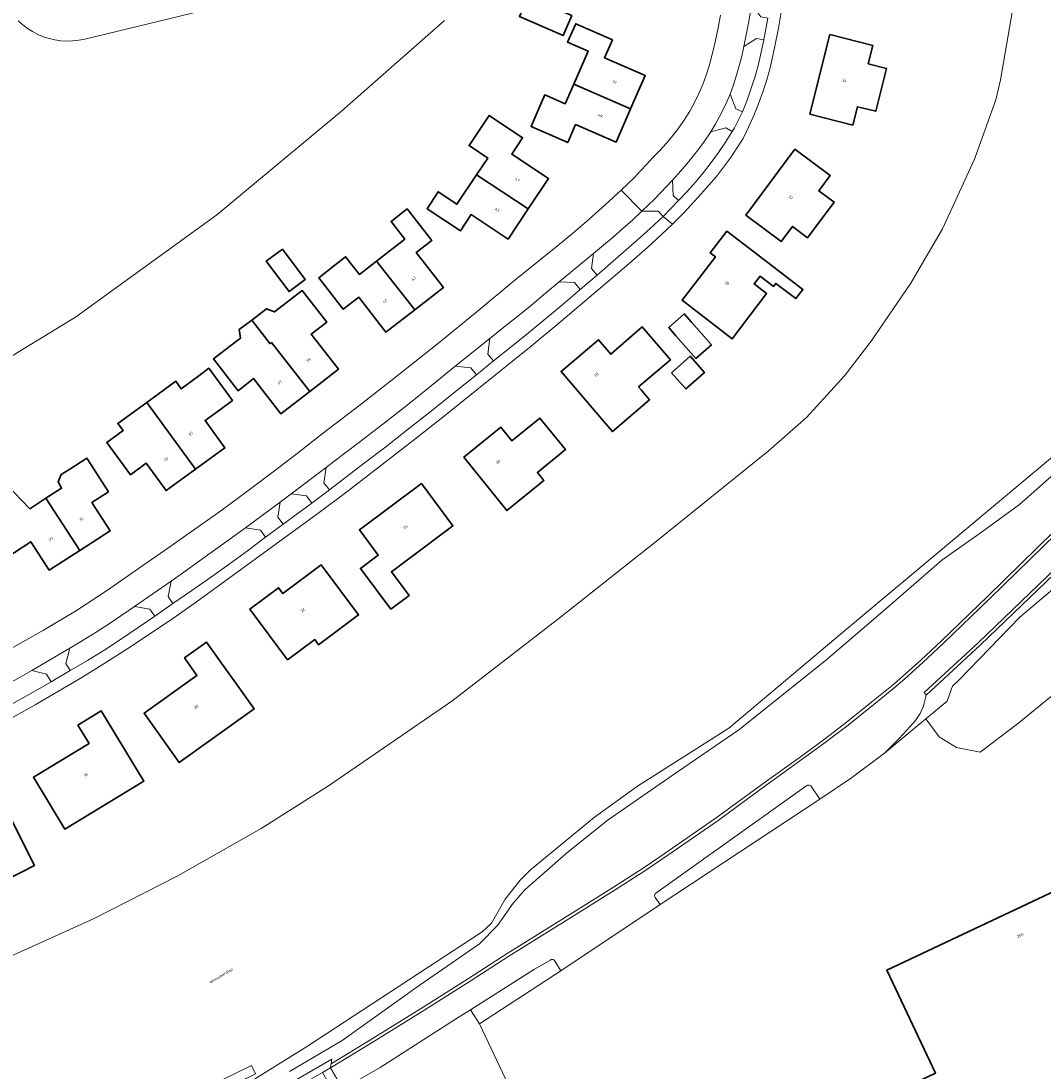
# Model space of a CAD drawing. Header units: metres. Extents: x 229229 to 231729, y 593167 to 595667.
# Tile 250 of 256: x 231051 to 231212, y 594683 to 594849. Entities that reach past the tile are written whole.
import ezdxf
from ezdxf.enums import TextEntityAlignment as Align

# ---------------------------------------------------------------- set-up
doc = ezdxf.new("R2010")
doc.units = ezdxf.units.M
for name, color, linetype, lineweight in [('B-WE-GR-GROENVOORZIENING-GV', 80, 'Continuous', 18), ('B-WE-KW-KUNSTWERK_STEIGER-GV', 170, 'Continuous', 18), ('B-WE-OG-BEBOUWING-GV', 7, 'Continuous', 35), ('B-WE-OG-BEBOUWING-T18', 10, 'Continuous', 18), ('B-WE-OG-TERREIN_ERF-GV', 7, 'Continuous', 18), ('B-WE-OG-TOPOGRAFIE-T18', 10, 'Continuous', 18), ('B-WE-OG-WATER-GV', 130, 'Continuous', 18), ('B-WE-OG-WATER_SLOOT-GV', 120, 'Continuous', 18), ('B-WE-VH-VERHARDING_GESLOTEN-GV', 252, 'Continuous', 18), ('B-WE-VH-VERHARDING_OPEN-GV', 252, 'Continuous', 18)]:
    doc.layers.add(name, color=color, linetype=linetype, lineweight=lineweight)
doc.styles.add('NLCS-ISO-M250-T18', font='NLCS-ISO.ttf', dxfattribs={"height": 0.45})

msp = doc.modelspace()

# ---------------------------------------------------------------- linework, layer by layer
at = {"layer": 'B-WE-GR-GROENVOORZIENING-GV'}
for points in [[(231168.098, 594846.249), (231166.97, 594846.459), (231164.947, 594845.191), (231164.603, 594843.663), (231164.212, 594842.147), (231163.774, 594840.644), (231163.29, 594839.154), (231162.76, 594837.681), (231163.655, 594835.346), (231164.743, 594834.881), (231165.461, 594836.725), (231166.117, 594838.592), (231166.709, 594840.48), (231167.237, 594842.387), (231167.7, 594844.311)], [(231163.087, 594831.742), (231162.113, 594832.331), (231159.697, 594831.689), (231158.592, 594830.087), (231157.434, 594828.523), (231156.224, 594826.999), (231154.965, 594825.516), (231153.656, 594824.076), (231153.762, 594821.64), (231154.621, 594820.85), (231155.983, 594822.28), (231157.297, 594823.755), (231158.56, 594825.273), (231159.772, 594826.833), (231160.932, 594828.432), (231162.037, 594830.069)], [(231152.204, 594818.327), (231151.378, 594819.151), (231148.795, 594819.153), (231147.32, 594817.762), (231145.818, 594816.4), (231144.29, 594815.068), (231142.736, 594813.766), (231141.156, 594812.495), (231140.841, 594810.086), (231141.718, 594809.053), (231143.843, 594810.876), (231145.954, 594812.716), (231148.051, 594814.571), (231150.135, 594816.441)], [(231139.054, 594806.79), (231138.175, 594807.868), (231135.749, 594807.998), (231133.575, 594806.18), (231131.39, 594804.375), (231129.193, 594802.585), (231126.984, 594800.809), (231124.764, 594799.048), (231124.464, 594796.572), (231125.346, 594795.475), (231128.123, 594797.695), (231130.883, 594799.936), (231133.624, 594802.199), (231136.348, 594804.484)], [(231122.642, 594793.298), (231121.759, 594794.398), (231119.276, 594794.638), (231115.495, 594791.56), (231111.687, 594788.515), (231107.853, 594785.503), (231103.993, 594782.525), (231100.107, 594779.58), (231098.874, 594778.619), (231098.536, 594776.228), (231099.392, 594775.107), (231104.665, 594779.136), (231108.3, 594781.918), (231111.915, 594784.725), (231115.511, 594787.558), (231119.086, 594790.416)], [(231092.103, 594769.668), (231096.6, 594773.017), (231095.765, 594774.137), (231093.373, 594774.467), (231091.601, 594773.146), (231091.264, 594770.796)], [(231089.314, 594767.609), (231088.483, 594768.744), (231086.138, 594769.114), (231081.811, 594765.974), (231076.764, 594762.361), (231074.35, 594760.658), (231073.887, 594758.256), (231074.656, 594757.148), (231077.633, 594759.176), (231080.588, 594761.236), (231083.52, 594763.329), (231086.428, 594765.453)], [(231071.772, 594755.147), (231071.003, 594756.255), (231068.591, 594756.662), (231066.583, 594755.278), (231064.553, 594753.924), (231062.504, 594752.601), (231060.435, 594751.309), (231058.347, 594750.048), (231057.73, 594747.664), (231058.402, 594746.521), (231061.143, 594748.141), (231063.851, 594749.814), (231066.526, 594751.54), (231069.167, 594753.318)], [(231055.386, 594744.753), (231054.673, 594745.951), (231052.333, 594746.538), (231050.128, 594745.282), (231047.907, 594744.053), (231045.672, 594742.85), (231043.423, 594741.675), (231041.16, 594740.526), (231040.36, 594738.154), (231040.935, 594736.982), (231043.875, 594738.442), (231046.791, 594739.95), (231049.682, 594741.504), (231052.547, 594743.106)], [(231176.977, 594726.173), (231175.534, 594728.293), (231175.421, 594728.372), (231175.291, 594728.419), (231175.153, 594728.43), (231175.017, 594728.407), (231174.892, 594728.349), (231151.005, 594711.315), (231150.914, 594711.205), (231150.856, 594711.075), (231150.835, 594710.934), (231150.852, 594710.793), (231150.906, 594710.661), (231151.715, 594709.517)], [(231136.004, 594699.057), (231135.016, 594700.678), (231134.906, 594700.778), (231134.771, 594700.839), (231134.623, 594700.853), (231134.478, 594700.82), (231134.351, 594700.743), (231131.821, 594699.292), (231121.735, 594692.906), (231123.156, 594690.655)]]:
    msp.add_lwpolyline(points, close=True, dxfattribs=at)
for points in [[(231229.578, 594776.691), (231202.351, 594750.569), (231202.345, 594750.563), (231193.786, 594742.645), (231193.477, 594741.349), (231193.289, 594740.785), (231192.811, 594739.755), (231192.396, 594739.091), (231192.066, 594738.639), (231191.259, 594737.664), (231189.517, 594735.79), (231187.525, 594733.78), (231187.189, 594733.451), (231193.736, 594738.907), (231197.089, 594741.702), (231197.199, 594742.018), (231197.917, 594744.076), (231198.974, 594745.08), (231208.605, 594754.974), (231246.593, 594787.13)], [(231246.593, 594787.13), (231208.605, 594754.974), (231198.974, 594745.08), (231197.917, 594744.076), (231197.199, 594742.018), (231197.089, 594741.702), (231193.736, 594738.907), (231195.842, 594736.03), (231198.57, 594734.378), (231202.335, 594733.609), (231208.444, 594738.258), (231224.292, 594751.205)], [(231214.476, 594778.031), (231208.542, 594772.786), (231202.343, 594768.233), (231196.28, 594763.956), (231187.346, 594756.21), (231177.809, 594748.085), (231164.157, 594737.146), (231154.431, 594730.528), (231143.479, 594722.92), (231137.225, 594717.911), (231130.341, 594711.902), (231128.44, 594709.724), (231125.98, 594706.239), (231123.132, 594703.327), (231113.58, 594696.73), (231101.393, 594688.057), (231093.091, 594683.108)], [(231091.373, 594680.239), (231099.762, 594685.109), (231099.663, 594684.367), (231106.042, 594688.264), (231114.206, 594693.324), (231121.372, 594697.815), (231127.532, 594701.79), (231136.599, 594707.41), (231144.329, 594712.271), (231149.156, 594715.406), (231151.802, 594717.172), (231157.687, 594721.214), (231160.564, 594723.245), (231167.764, 594728.494), (231173.881, 594732.909), (231177.481, 594735.535), (231179.264, 594736.874), (231181.12, 594738.305), (231185.204, 594741.558), (231188.323, 594744.13), (231190.057, 594745.613), (231192.94, 594748.183), (231196.2, 594751.226), (231203.473, 594758.257), (231213.982, 594768.525)]]:
    msp.add_lwpolyline(points, dxfattribs=at)
at = {"layer": 'B-WE-KW-KUNSTWERK_STEIGER-GV'}
msp.add_lwpolyline([(231062.901, 594667.787), (231062.209, 594669.255), (231061.816, 594670.088), (231087.715, 594682.769), (231087.054, 594684.095), (231057.183, 594669.474), (231057.817, 594668.153), (231060.458, 594669.429), (231060.825, 594668.659), (231061.549, 594667.138)], close=True, dxfattribs=at)
at = {"layer": 'B-WE-OG-BEBOUWING-GV'}
for points in [[(231137.743, 594850.102), (231130.806, 594853.108), (231129.439, 594849.954), (231136.376, 594846.948)], [(231147.034, 594835.338), (231149.341, 594840.623), (231142.91, 594843.419), (231144.148, 594846.269), (231138.349, 594848.79), (231137.076, 594845.866), (231140.33, 594844.449), (231138.069, 594839.256)], [(231175.396, 594834.487), (231182.179, 594832.78), (231182.906, 594835.684), (231185.81, 594834.957), (231187.513, 594841.734), (231184.607, 594842.469), (231185.342, 594845.375), (231178.56, 594847.09)], [(231136.708, 594836.13), (231133.453, 594837.546), (231132.562, 594835.499), (231131.285, 594832.566), (231137.089, 594830.013), (231138.32, 594832.85), (231144.734, 594830.067), (231147.034, 594835.338), (231138.069, 594839.256)], [(231122.683, 594824.921), (231130.856, 594819.536), (231134.047, 594824.322), (231128.222, 594828.198), (231129.942, 594830.782), (231124.665, 594834.286), (231122.891, 594831.626), (231121.485, 594829.52), (231124.437, 594827.55)], [(231173.02, 594828.96), (231165.24, 594818.544), (231170.837, 594814.35), (231172.627, 594816.752), (231175.028, 594814.962), (231179.22, 594820.565), (231176.803, 594822.363), (231178.6, 594824.78)], [(231130.856, 594819.536), (231122.683, 594824.921), (231119.571, 594820.255), (231116.62, 594822.224), (231114.84, 594819.555), (231120.117, 594816.041), (231121.84, 594818.63), (231127.666, 594814.75)], [(231106.859, 594811.275), (231112.891, 594803.566), (231117.435, 594807.1), (231113.125, 594812.615), (231115.571, 594814.528), (231111.673, 594819.516), (231109.14, 594817.543), (231111.317, 594814.747)], [(231167.5, 594808.894), (231169.644, 594807.254), (231170.02, 594807.745), (231173.16, 594805.343), (231174.274, 594806.799), (231168.99, 594810.842), (231162.23, 594815.982), (231159.64, 594812.574), (231160.441, 594811.961), (231155.165, 594805.066), (231163.091, 594799), (231168.545, 594806.147), (231166.56, 594807.666)], [(231091.98, 594813.18), (231089.404, 594811.247), (231093.005, 594806.446), (231095.581, 594808.379)], [(231112.891, 594803.566), (231106.859, 594811.275), (231104.137, 594809.156), (231101.96, 594811.952), (231100.232, 594810.606), (231097.705, 594808.638), (231101.591, 594803.648), (231104.043, 594805.557), (231108.346, 594800.031)], [(231096.275, 594790.662), (231100.831, 594794.186), (231096.513, 594799.705), (231098.962, 594801.621), (231095.063, 594806.605), (231090.708, 594803.24), (231089.47, 594803.742), (231087.124, 594801.93), (231090.001, 594798.206), (231090.236, 594798.388)], [(231154.207, 594799.462), (231157.363, 594795.884), (231159.811, 594798.044), (231156.654, 594801.621), (231155.503, 594802.926), (231153.056, 594800.767)], [(231096.275, 594790.662), (231090.236, 594798.388), (231090.001, 594798.206), (231087.124, 594801.93), (231085.13, 594800.436), (231085.327, 594799.083), (231083.591, 594797.742), (231081.063, 594795.789), (231084.951, 594790.777), (231087.413, 594792.687), (231091.718, 594787.137)], [(231142.816, 594785.892), (231144.164, 594784.308), (231150.046, 594789.338), (231148.694, 594790.919), (231148.303, 594791.376), (231153.334, 594795.679), (231148.884, 594800.869), (231143.89, 594796.546), (231141.93, 594798.841), (231136.045, 594793.82)], [(231153.509, 594793.597), (231155.785, 594791.047), (231158.718, 594793.664), (231156.443, 594796.214)], [(231070.5, 594788.933), (231078.221, 594778.365), (231082.863, 594781.735), (231079.731, 594786.07), (231082.235, 594787.879), (231084.059, 594789.208), (231080.348, 594794.317), (231078.515, 594792.985), (231075.97, 594791.047), (231075.084, 594792.26)], [(231070.5, 594788.933), (231065.93, 594785.615), (231066.767, 594784.464), (231064.192, 594782.593), (231067.927, 594777.477), (231070.424, 594779.3), (231073.571, 594774.989), (231078.221, 594778.365)], [(231120.644, 594780.262), (231127.459, 594771.831), (231133.316, 594776.592), (231132.283, 594777.861), (231136.717, 594781.485), (231132.694, 594786.439), (231128.259, 594782.837), (231126.493, 594785.012)], [(231054.564, 594773.759), (231059.908, 594765.514), (231064.737, 594768.619), (231061.847, 594773.112), (231064.442, 594774.781), (231061.024, 594780.097), (231058.34, 594778.372), (231056.99, 594777.505), (231056.495, 594776.378), (231057.04, 594775.35)], [(231049.574, 594765.202), (231052.169, 594766.888), (231055.079, 594762.409), (231059.908, 594765.514), (231054.564, 594773.759), (231052.007, 594772.117), (231048.249, 594776.019), (231044.268, 594773.462), (231046.146, 594770.539), (231044.255, 594769.324), (231047.689, 594763.978)], [(231113.967, 594776.079), (231104.152, 594768.773), (231107.112, 594764.754), (231104.299, 594762.682), (231109.098, 594756.241), (231111.985, 594758.409), (231109.203, 594762.15), (231118.94, 594769.392)], [(231092.784, 594748.219), (231097.066, 594751.422), (231097.677, 594750.606), (231103.999, 594755.336), (231098.102, 594763.219), (231092.054, 594758.7), (231091.36, 594759.629), (231086.798, 594756.218)], [(231076.457, 594748.53), (231078.434, 594745.768), (231070.082, 594739.79), (231075.646, 594731.974), (231087.514, 594740.451), (231079.955, 594751.033)], [(231059.615, 594737.91), (231061.383, 594735.007), (231052.589, 594729.65), (231057.554, 594721.461), (231070.03, 594729.041), (231063.286, 594740.141)], [(231041.476, 594728.377), (231043.017, 594725.347), (231033.855, 594720.688), (231038.19, 594712.142), (231044.339, 594715.261), (231045.876, 594712.232), (231052.746, 594715.717), (231045.327, 594730.331)], [(231234.467, 594700.149), (231232.217, 594704.943), (231226.36, 594717.42), (231187.58, 594699.18), (231195.23, 594682.86), (231171.96, 594671.83), (231174.52, 594666.42), (231136.83, 594648.59), (231139.29, 594643.37), (231146.96, 594626.44), (231222.09, 594661.93), (231227.25, 594651.01), (231252.06, 594662.67)]]:
    msp.add_lwpolyline(points, close=True, dxfattribs=at)
at = {"layer": 'B-WE-OG-TERREIN_ERF-GV'}
for points in [[(231048.419, 594701.081), (231062.168, 594707.315), (231075.34, 594713.996), (231088.615, 594721.556), (231099.24, 594728.304), (231118.78, 594741.672), (231135.937, 594754.946), (231151.137, 594766.983), (231168.801, 594781.24), (231174.832, 594786.56), (231180.884, 594793.128), (231185.093, 594798.615), (231191.365, 594807.757), (231196.37, 594816.385), (231201.415, 594827.364), (231204.788, 594836.774), (231205.554, 594839.931), (231208.933, 594859.481)], [(231050.189, 594849.262), (231050.894, 594848.629), (231051.649, 594848.058), (231052.45, 594847.552), (231053.291, 594847.115), (231054.165, 594846.751), (231055.067, 594846.461), (231055.99, 594846.248), (231056.927, 594846.113), (231057.873, 594846.058), (231058.82, 594846.083), (231059.762, 594846.186), (231060.691, 594846.369), (231109.684, 594858.258)], [(231170.956, 594851.267), (231170.415, 594848.11), (231169.797, 594844.967), (231169.105, 594841.84), (231168.554, 594839.918), (231167.937, 594838.017), (231167.253, 594836.138), (231166.504, 594834.285), (231165.69, 594832.459), (231164.813, 594830.662), (231163.839, 594829.107), (231162.811, 594827.586), (231161.732, 594826.101), (231160.602, 594824.655), (231159.422, 594823.249), (231158.195, 594821.884), (231155.484, 594818.938), (231153.654, 594817.112), (231152.736, 594816.196), (231149.71, 594813.435), (231146.026, 594810.218), (231136.017, 594801.713), (231131.294, 594797.84), (231117.343, 594786.6), (231112.624, 594782.894), (231102.352, 594774.963), (231097.555, 594771.347), (231078.141, 594757.251), (231074.637, 594754.78), (231071.096, 594752.364), (231067.517, 594750.003), (231063.903, 594747.697), (231060.254, 594745.446), (231056.57, 594743.253), (231052.853, 594741.116), (231049.362, 594739.16)], [(231117.593, 594849.333), (231101.287, 594834.996), (231081.606, 594818.573), (231059.237, 594802.396), (231039.835, 594790.6)], [(231043.675, 594747.028), (231054.156, 594752.894), (231059.26, 594755.934), (231064.309, 594759.231), (231069.217, 594762.664), (231073.977, 594766.01), (231078.108, 594768.882), (231082.206, 594771.8), (231086.271, 594774.765), (231090.302, 594777.775), (231094.299, 594780.831), (231098.261, 594783.931), (231104.447, 594788.683), (231110.589, 594793.492), (231116.687, 594798.357), (231122.739, 594803.278), (231128.746, 594808.255), (231132.538, 594811.284), (231135.209, 594813.448), (231137.847, 594815.65), (231140.454, 594817.891), (231143.027, 594820.17), (231145.566, 594822.486), (231146.605, 594823.479), (231147.624, 594824.492), (231148.623, 594825.525), (231149.601, 594826.578), (231150.557, 594827.651), (231151.672, 594828.749), (231152.733, 594829.901), (231153.737, 594831.102), (231154.682, 594832.35), (231155.565, 594833.643), (231156.384, 594834.977), (231157.137, 594836.349), (231157.823, 594837.757), (231158.44, 594839.195), (231158.987, 594840.662), (231159.462, 594842.154), (231159.974, 594844.14), (231160.443, 594846.136), (231160.868, 594848.143), (231161.251, 594850.157)], [(231139.904, 594655.196), (231123.156, 594690.655), (231121.735, 594692.906), (231119.933, 594691.765), (231107.444, 594683.785), (231101.645, 594680.42)]]:
    msp.add_lwpolyline(points, dxfattribs=at)
for points in [[(231129.439, 594849.954), (231130.806, 594853.108), (231137.743, 594850.102), (231136.376, 594846.948)], [(231133.453, 594837.546), (231136.708, 594836.13), (231138.069, 594839.256), (231140.33, 594844.449), (231137.076, 594845.866), (231138.349, 594848.79), (231144.148, 594846.269), (231142.91, 594843.419), (231149.341, 594840.623), (231147.034, 594835.338), (231144.734, 594830.067), (231138.32, 594832.85), (231137.089, 594830.013), (231131.285, 594832.566), (231132.562, 594835.499)], [(231175.396, 594834.487), (231178.56, 594847.09), (231185.342, 594845.375), (231184.607, 594842.469), (231187.513, 594841.734), (231185.81, 594834.957), (231182.906, 594835.684), (231182.179, 594832.78)], [(231122.683, 594824.921), (231124.437, 594827.55), (231121.485, 594829.52), (231122.891, 594831.626), (231124.665, 594834.286), (231129.942, 594830.782), (231128.222, 594828.198), (231134.047, 594824.322), (231130.856, 594819.536), (231127.666, 594814.75), (231121.84, 594818.63), (231120.117, 594816.041), (231114.84, 594819.555), (231116.62, 594822.224), (231119.571, 594820.255)], [(231173.02, 594828.96), (231178.6, 594824.78), (231176.803, 594822.363), (231179.22, 594820.565), (231175.028, 594814.962), (231172.627, 594816.752), (231170.837, 594814.35), (231165.24, 594818.544)], [(231101.96, 594811.952), (231104.137, 594809.156), (231106.859, 594811.275), (231111.317, 594814.747), (231109.14, 594817.543), (231111.673, 594819.516), (231115.571, 594814.528), (231113.125, 594812.615), (231117.435, 594807.1), (231112.891, 594803.566), (231108.346, 594800.031), (231104.043, 594805.557), (231101.591, 594803.648), (231097.705, 594808.638), (231100.232, 594810.606)], [(231155.165, 594805.066), (231160.441, 594811.961), (231159.64, 594812.574), (231162.23, 594815.982), (231168.99, 594810.842), (231174.274, 594806.799), (231173.16, 594805.343), (231170.02, 594807.745), (231169.644, 594807.254), (231167.5, 594808.894), (231166.56, 594807.666), (231168.545, 594806.147), (231163.091, 594799)], [(231091.98, 594813.18), (231095.581, 594808.379), (231093.005, 594806.446), (231089.404, 594811.247)], [(231083.591, 594797.742), (231085.327, 594799.083), (231085.13, 594800.436), (231087.124, 594801.93), (231089.47, 594803.742), (231090.708, 594803.24), (231095.063, 594806.605), (231098.962, 594801.621), (231096.513, 594799.705), (231100.831, 594794.186), (231096.275, 594790.662), (231091.718, 594787.137), (231087.413, 594792.687), (231084.951, 594790.777), (231081.063, 594795.789)], [(231154.207, 594799.462), (231153.056, 594800.767), (231155.503, 594802.926), (231156.654, 594801.621), (231159.811, 594798.044), (231157.363, 594795.884)], [(231142.816, 594785.892), (231136.045, 594793.82), (231141.93, 594798.841), (231143.89, 594796.546), (231148.884, 594800.869), (231153.334, 594795.679), (231148.303, 594791.376), (231148.694, 594790.919), (231150.046, 594789.338), (231144.164, 594784.308)], [(231153.509, 594793.597), (231156.443, 594796.214), (231158.718, 594793.664), (231155.785, 594791.047)], [(231066.767, 594784.464), (231065.93, 594785.615), (231070.5, 594788.933), (231075.084, 594792.26), (231075.97, 594791.047), (231078.515, 594792.985), (231080.348, 594794.317), (231084.059, 594789.208), (231082.235, 594787.879), (231079.731, 594786.07), (231082.863, 594781.735), (231078.221, 594778.365), (231073.571, 594774.989), (231070.424, 594779.3), (231067.927, 594777.477), (231064.192, 594782.593)], [(231120.644, 594780.262), (231126.493, 594785.012), (231128.259, 594782.837), (231132.694, 594786.439), (231136.717, 594781.485), (231132.283, 594777.861), (231133.316, 594776.592), (231127.459, 594771.831)], [(231052.007, 594772.117), (231054.564, 594773.759), (231057.04, 594775.35), (231056.495, 594776.378), (231056.99, 594777.505), (231058.34, 594778.372), (231061.024, 594780.097), (231064.442, 594774.781), (231061.847, 594773.112), (231064.737, 594768.619), (231059.908, 594765.514), (231055.079, 594762.409), (231052.169, 594766.888), (231049.574, 594765.202), (231047.689, 594763.978), (231044.255, 594769.324), (231046.146, 594770.539), (231044.268, 594773.462), (231048.249, 594776.019)], [(231104.152, 594768.773), (231113.967, 594776.079), (231118.94, 594769.392), (231109.203, 594762.15), (231111.985, 594758.409), (231109.098, 594756.241), (231104.299, 594762.682), (231107.112, 594764.754)], [(231086.798, 594756.218), (231091.36, 594759.629), (231092.054, 594758.7), (231098.102, 594763.219), (231103.999, 594755.336), (231097.677, 594750.606), (231097.066, 594751.422), (231092.784, 594748.219)], [(231070.082, 594739.79), (231078.434, 594745.768), (231076.457, 594748.53), (231079.955, 594751.033), (231087.514, 594740.451), (231075.646, 594731.974)], [(231059.615, 594737.91), (231063.286, 594740.141), (231070.03, 594729.041), (231057.554, 594721.461), (231052.589, 594729.65), (231061.383, 594735.007)], [(231041.476, 594728.377), (231045.327, 594730.331), (231052.746, 594715.717), (231045.876, 594712.232), (231044.339, 594715.261), (231038.19, 594712.142), (231033.855, 594720.688), (231043.017, 594725.347)]]:
    msp.add_lwpolyline(points, close=True, dxfattribs=at)
at = {"layer": 'B-WE-OG-WATER-GV'}
for points in [[(231208.933, 594859.481), (231205.554, 594839.931), (231204.788, 594836.774), (231201.415, 594827.364), (231196.37, 594816.385), (231191.365, 594807.757), (231185.093, 594798.615), (231180.884, 594793.128), (231174.832, 594786.56), (231168.801, 594781.24), (231151.137, 594766.983), (231135.937, 594754.946), (231118.78, 594741.672), (231099.24, 594728.304), (231088.615, 594721.556), (231075.34, 594713.996), (231062.168, 594707.315), (231048.419, 594701.081)], [(231109.684, 594858.258), (231060.691, 594846.369), (231059.762, 594846.186), (231058.82, 594846.083), (231057.873, 594846.058), (231056.927, 594846.113), (231055.99, 594846.248), (231055.067, 594846.461), (231054.165, 594846.751), (231053.291, 594847.115), (231052.45, 594847.552), (231051.649, 594848.058), (231050.894, 594848.629), (231050.189, 594849.262)], [(231039.835, 594790.6), (231059.237, 594802.396), (231081.606, 594818.573), (231101.287, 594834.996), (231117.593, 594849.333)], [(231085.17, 594680.43), (231095.945, 594687.12), (231123.534, 594705.191), (231125.038, 594706.586), (231127.212, 594710.384), (231129.549, 594713.387), (231131.184, 594715.044), (231141.303, 594723.328), (231148.119, 594728.226), (231162.56, 594737.409), (231181.499, 594753.337), (231218.93, 594784.659), (231239.04, 594797.922), (231251.174, 594804.666), (231277.351, 594817.816), (231300.607, 594826.471), (231354.626, 594844.156)]]:
    msp.add_lwpolyline(points, dxfattribs=at)
at = {"layer": 'B-WE-OG-WATER_SLOOT-GV'}
for points in [[(231354.626, 594844.156), (231300.607, 594826.471), (231277.351, 594817.816), (231251.174, 594804.666), (231239.04, 594797.922), (231218.93, 594784.659), (231181.499, 594753.337), (231162.56, 594737.409), (231148.119, 594728.226), (231141.303, 594723.328), (231131.184, 594715.044), (231129.549, 594713.387), (231127.212, 594710.384), (231125.038, 594706.586), (231123.534, 594705.191), (231095.945, 594687.12), (231085.17, 594680.43)], [(231093.091, 594683.108), (231101.393, 594688.057), (231113.58, 594696.73), (231123.132, 594703.327), (231125.98, 594706.239), (231128.44, 594709.724), (231130.341, 594711.902), (231137.225, 594717.911), (231143.479, 594722.92), (231154.431, 594730.528), (231164.157, 594737.146), (231177.809, 594748.085), (231187.346, 594756.21), (231196.28, 594763.956), (231202.343, 594768.233), (231208.542, 594772.786), (231214.476, 594778.031)]]:
    msp.add_lwpolyline(points, dxfattribs=at)
at = {"layer": 'B-WE-VH-VERHARDING_GESLOTEN-GV'}
for points in [[(231101.645, 594680.42), (231107.444, 594683.785), (231119.933, 594691.765), (231121.735, 594692.906), (231131.821, 594699.292), (231134.351, 594700.743), (231134.478, 594700.82), (231134.623, 594700.853), (231134.771, 594700.839), (231134.906, 594700.778), (231135.016, 594700.678), (231136.004, 594699.057), (231151.715, 594709.517), (231150.906, 594710.661), (231150.852, 594710.793), (231150.835, 594710.934), (231150.856, 594711.075), (231150.914, 594711.205), (231151.005, 594711.315), (231174.892, 594728.349), (231175.017, 594728.407), (231175.153, 594728.43), (231175.291, 594728.419), (231175.421, 594728.372), (231175.534, 594728.293), (231176.977, 594726.173), (231181.961, 594729.568), (231187.189, 594733.451), (231187.525, 594733.78), (231189.517, 594735.79), (231191.259, 594737.664), (231192.066, 594738.639), (231192.396, 594739.091), (231192.811, 594739.755), (231193.289, 594740.785), (231193.477, 594741.349), (231193.786, 594742.645), (231193.486, 594743.048), (231202.005, 594750.93), (231229.232, 594777.052)], [(231214.331, 594768.167), (231203.823, 594757.899), (231196.545, 594750.863), (231193.277, 594747.814), (231190.385, 594745.236), (231188.645, 594743.747), (231185.519, 594741.169), (231181.427, 594737.91), (231179.567, 594736.476), (231177.779, 594735.133), (231174.173, 594732.504), (231168.059, 594728.09), (231160.855, 594722.838), (231157.974, 594720.804), (231152.082, 594716.758), (231149.431, 594714.988), (231144.598, 594711.85), (231136.862, 594706.985), (231127.799, 594701.367), (231121.642, 594697.394), (231114.47, 594692.9), (231106.136, 594687.736), (231099.579, 594683.731), (231101.412, 594680.573)], [(231224.292, 594751.205), (231208.444, 594738.258), (231202.335, 594733.609), (231198.57, 594734.378), (231195.842, 594736.03), (231193.736, 594738.907), (231187.189, 594733.451), (231181.961, 594729.568), (231176.977, 594726.173), (231151.715, 594709.517), (231136.004, 594699.057), (231123.156, 594690.655), (231139.904, 594655.196)], [(231195.23, 594682.86), (231187.58, 594699.18), (231226.36, 594717.42)]]:
    msp.add_lwpolyline(points, dxfattribs=at)
at = {"layer": 'B-WE-VH-VERHARDING_OPEN-GV'}
for points in [[(231168.754, 594849.671), (231168.098, 594846.249), (231167.7, 594844.311), (231167.237, 594842.387), (231166.709, 594840.48), (231166.117, 594838.592), (231165.461, 594836.725), (231164.743, 594834.881), (231164.437, 594834.24), (231164.119, 594833.605), (231163.787, 594832.977), (231163.444, 594832.356), (231163.087, 594831.742), (231162.037, 594830.069), (231160.932, 594828.432), (231159.772, 594826.833), (231158.56, 594825.273), (231157.297, 594823.755), (231155.983, 594822.28), (231154.621, 594820.85), (231152.204, 594818.327), (231153.654, 594817.112), (231155.484, 594818.938), (231158.195, 594821.884), (231159.422, 594823.249), (231160.602, 594824.655), (231161.732, 594826.101), (231162.811, 594827.586), (231163.839, 594829.107), (231164.813, 594830.662), (231165.69, 594832.459), (231166.504, 594834.285), (231167.253, 594836.138), (231167.937, 594838.017), (231168.554, 594839.918), (231169.105, 594841.84), (231169.797, 594844.967), (231170.415, 594848.11), (231170.956, 594851.267)], [(231161.251, 594850.157), (231160.868, 594848.143), (231160.443, 594846.136), (231159.974, 594844.14), (231159.462, 594842.154), (231158.987, 594840.662), (231158.44, 594839.195), (231157.823, 594837.757), (231157.137, 594836.349), (231156.384, 594834.977), (231155.565, 594833.643), (231154.682, 594832.35), (231153.737, 594831.102), (231152.733, 594829.901), (231151.672, 594828.749), (231150.557, 594827.651), (231149.601, 594826.578), (231148.623, 594825.525), (231147.624, 594824.492), (231146.605, 594823.479), (231145.566, 594822.486), (231148.795, 594819.153), (231149.802, 594820.102), (231150.792, 594821.07), (231151.765, 594822.054), (231152.72, 594823.057), (231153.656, 594824.076), (231154.965, 594825.516), (231156.224, 594826.999), (231157.434, 594828.523), (231158.592, 594830.087), (231159.697, 594831.689), (231160.389, 594832.845), (231161.042, 594834.024), (231161.655, 594835.224), (231162.228, 594836.443), (231162.76, 594837.681), (231163.29, 594839.154), (231163.774, 594840.644), (231164.212, 594842.147), (231164.603, 594843.663), (231164.947, 594845.191), (231165.219, 594846.509), (231165.479, 594847.829), (231165.727, 594849.151), (231165.963, 594850.475)], [(231050.128, 594745.282), (231052.333, 594746.538), (231058.347, 594750.048), (231060.435, 594751.309), (231062.504, 594752.601), (231064.553, 594753.924), (231066.583, 594755.278), (231068.591, 594756.662), (231074.35, 594760.658), (231076.764, 594762.361), (231081.811, 594765.974), (231086.138, 594769.114), (231091.601, 594773.146), (231093.373, 594774.467), (231098.874, 594778.619), (231100.107, 594779.58), (231103.993, 594782.525), (231107.853, 594785.503), (231111.687, 594788.515), (231115.495, 594791.56), (231119.276, 594794.638), (231124.764, 594799.048), (231126.984, 594800.809), (231129.193, 594802.585), (231131.39, 594804.375), (231133.575, 594806.18), (231135.749, 594807.998), (231141.156, 594812.495), (231142.736, 594813.766), (231144.29, 594815.068), (231145.818, 594816.4), (231147.32, 594817.762), (231148.795, 594819.153), (231145.566, 594822.486), (231143.027, 594820.17), (231140.454, 594817.891), (231137.847, 594815.65), (231135.209, 594813.448), (231132.538, 594811.284), (231128.746, 594808.255), (231122.739, 594803.278), (231116.687, 594798.357), (231110.589, 594793.492), (231104.447, 594788.683), (231098.261, 594783.931), (231094.299, 594780.831), (231090.302, 594777.775), (231086.271, 594774.765), (231082.206, 594771.8), (231078.108, 594768.882), (231073.977, 594766.01), (231069.217, 594762.664), (231064.309, 594759.231), (231059.26, 594755.934), (231054.156, 594752.894), (231043.675, 594747.028)], [(231049.362, 594739.16), (231052.853, 594741.116), (231056.57, 594743.253), (231060.254, 594745.446), (231063.903, 594747.697), (231067.517, 594750.003), (231071.096, 594752.364), (231074.637, 594754.78), (231078.141, 594757.251), (231097.555, 594771.347), (231102.352, 594774.963), (231112.624, 594782.894), (231117.343, 594786.6), (231131.294, 594797.84), (231136.017, 594801.713), (231146.026, 594810.218), (231149.71, 594813.435), (231152.736, 594816.196), (231153.654, 594817.112), (231152.204, 594818.327), (231150.135, 594816.441), (231148.051, 594814.571), (231145.954, 594812.716), (231143.843, 594810.876), (231141.718, 594809.053), (231139.054, 594806.79), (231136.348, 594804.484), (231133.624, 594802.199), (231130.883, 594799.936), (231128.123, 594797.695), (231125.346, 594795.475), (231122.642, 594793.298), (231119.086, 594790.416), (231115.511, 594787.558), (231111.915, 594784.725), (231108.3, 594781.918), (231104.665, 594779.136), (231099.392, 594775.107), (231096.6, 594773.017), (231092.103, 594769.668), (231089.314, 594767.609), (231086.428, 594765.453), (231083.52, 594763.329), (231080.588, 594761.236), (231077.633, 594759.176), (231074.656, 594757.148), (231071.772, 594755.147), (231069.167, 594753.318), (231066.526, 594751.54), (231063.851, 594749.814), (231061.143, 594748.141), (231058.402, 594746.521), (231055.386, 594744.753), (231052.547, 594743.106), (231049.682, 594741.504)], [(231213.982, 594768.525), (231203.473, 594758.257), (231196.2, 594751.226), (231192.94, 594748.183), (231190.057, 594745.613), (231188.323, 594744.13), (231185.204, 594741.558), (231181.12, 594738.305), (231179.264, 594736.874), (231177.481, 594735.535), (231173.881, 594732.909), (231167.764, 594728.494), (231160.564, 594723.245), (231157.687, 594721.214), (231151.802, 594717.172), (231149.156, 594715.406), (231144.329, 594712.271), (231136.599, 594707.41), (231127.532, 594701.79), (231121.372, 594697.815), (231114.206, 594693.324), (231106.042, 594688.264), (231099.663, 594684.367), (231099.636, 594684.164), (231099.579, 594683.731), (231106.136, 594687.736), (231114.47, 594692.9), (231121.642, 594697.394), (231127.799, 594701.367), (231136.862, 594706.985), (231144.598, 594711.85), (231149.431, 594714.988), (231152.082, 594716.758), (231157.974, 594720.804), (231160.855, 594722.838), (231168.059, 594728.09), (231174.173, 594732.504), (231177.779, 594735.133), (231179.567, 594736.476), (231181.427, 594737.91), (231185.519, 594741.169), (231188.645, 594743.747), (231190.385, 594745.236), (231193.277, 594747.814), (231196.545, 594750.863), (231203.823, 594757.899), (231214.331, 594768.167)]]:
    msp.add_lwpolyline(points, dxfattribs=at)
for points in [[(231168.754, 594849.671), (231167.613, 594849.887), (231166.187, 594851.802), (231165.963, 594850.475), (231165.727, 594849.151), (231165.479, 594847.829), (231165.219, 594846.509), (231164.947, 594845.191), (231166.97, 594846.459), (231168.098, 594846.249)], [(231164.743, 594834.881), (231163.655, 594835.346), (231162.76, 594837.681), (231162.228, 594836.443), (231161.655, 594835.224), (231161.042, 594834.024), (231160.389, 594832.845), (231159.697, 594831.689), (231162.113, 594832.331), (231163.087, 594831.742), (231163.444, 594832.356), (231163.787, 594832.977), (231164.119, 594833.605), (231164.437, 594834.24)], [(231154.621, 594820.85), (231153.762, 594821.64), (231153.656, 594824.076), (231152.72, 594823.057), (231151.765, 594822.054), (231150.792, 594821.07), (231149.802, 594820.102), (231148.795, 594819.153), (231151.378, 594819.151), (231152.204, 594818.327)], [(231135.749, 594807.998), (231138.175, 594807.868), (231139.054, 594806.79), (231141.718, 594809.053), (231140.841, 594810.086), (231141.156, 594812.495)], [(231122.642, 594793.298), (231125.346, 594795.475), (231124.464, 594796.572), (231124.764, 594799.048), (231119.276, 594794.638), (231121.759, 594794.398)], [(231229.578, 594776.691), (231232.01, 594778.932), (231234.489, 594781.121), (231237.015, 594783.256), (231238.768, 594784.589), (231244.826, 594789.333), (231253.432, 594795.098), (231257.749, 594797.821), (231257.43, 594798.351), (231257.396, 594798.33), (231256.002, 594797.453), (231254.611, 594796.57), (231253.225, 594795.68), (231244.378, 594789.749), (231238.464, 594785.13), (231236.694, 594783.64), (231234.16, 594781.498), (231231.672, 594779.301), (231229.232, 594777.052), (231202.005, 594750.93), (231193.486, 594743.048), (231193.786, 594742.645), (231202.345, 594750.563), (231202.351, 594750.569)], [(231096.6, 594773.017), (231099.392, 594775.107), (231098.536, 594776.228), (231098.874, 594778.619), (231093.373, 594774.467), (231095.765, 594774.137)], [(231086.138, 594769.114), (231088.483, 594768.744), (231089.314, 594767.609), (231092.103, 594769.668), (231091.264, 594770.796), (231091.601, 594773.146)], [(231071.772, 594755.147), (231074.656, 594757.148), (231073.887, 594758.256), (231074.35, 594760.658), (231068.591, 594756.662), (231071.003, 594756.255)], [(231052.333, 594746.538), (231054.673, 594745.951), (231055.386, 594744.753), (231058.402, 594746.521), (231057.73, 594747.664), (231058.347, 594750.048)], [(231099.579, 594683.731), (231099.636, 594684.164), (231099.663, 594684.367), (231099.762, 594685.109), (231091.373, 594680.239), (231092.258, 594679.878), (231092.661, 594679.715), (231093.88, 594680.423), (231098.287, 594682.981)], [(231100.12, 594679.823), (231101.412, 594680.573), (231099.579, 594683.731), (231098.287, 594682.981)]]:
    msp.add_lwpolyline(points, close=True, dxfattribs=at)

# ---------------------------------------------------------------- texts
at = {"layer": 'B-WE-OG-BEBOUWING-T18', "style": 'NLCS-ISO-M250-T18'}
for s, rotation, p in [('51', 336.5, (231144.522, 594839.581)), ('34', 345.9, (231180.858, 594839.815)), ('49', 336.3, (231142.218, 594834.302)), ('47', 326.5, (231129.123, 594824.147)), ('32', 323.3, (231172.335, 594821.358)), ('45', 326.3, (231125.933, 594819.361)), ('43', 37.8, (231112.707, 594808.49)), ('30', 322.7, (231162.281, 594807.784)), ('41', 37.8, (231108.163, 594804.956)), ('39', 37.6, (231096.106, 594795.588)), ('28', 40.5, (231141.605, 594793.306)), ('37', 37.8, (231091.549, 594792.063)), ('35', 36, (231077.445, 594783.981)), ('33', 36.1, (231073.546, 594779.914)), ('26', 39.1, (231126.09, 594779.532)), ('31', 32.7, (231060.159, 594770.431)), ('24', 36.6, (231111.448, 594769.217)), ('29', 32.7, (231055.33, 594767.326)), ('22', 36.7, (231095.191, 594756.051)), ('20', 35.5, (231078.334, 594740.777)), ('18', 31.2, (231060.9, 594730.029)), ('25A', 24, (231208.672, 594704.68))]:
    msp.add_text(s, height=0.45, rotation=rotation, dxfattribs=at).set_placement(p, align=Align.MIDDLE)
at = {"layer": 'B-WE-OG-TOPOGRAFIE-T18', "style": 'NLCS-ISO-M250-T18'}
msp.add_text('Winsumerdiep', height=0.45, rotation=31.1, dxfattribs=at).set_placement((231082.305, 594698.252), align=Align.MIDDLE)

doc.saveas('drawing.dxf')
